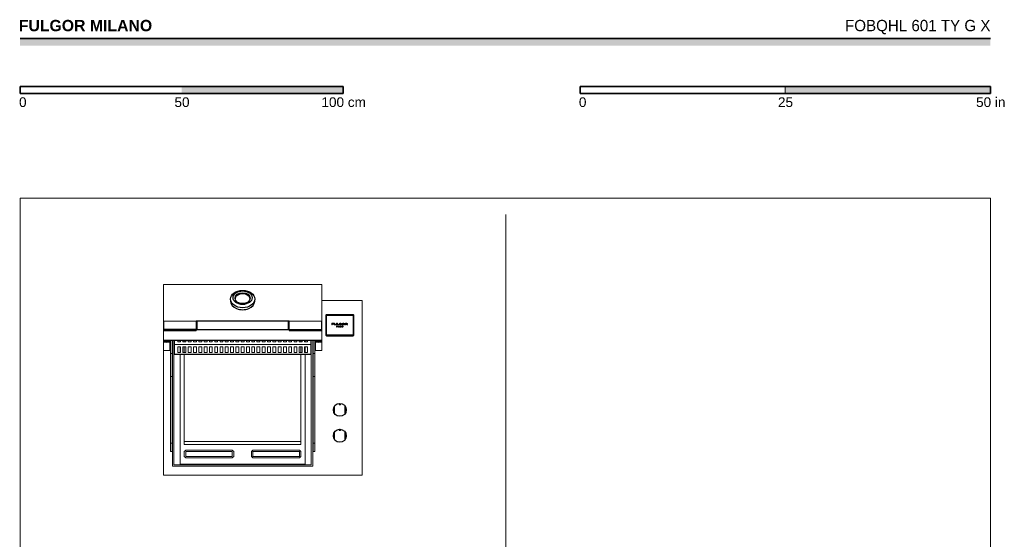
# Model space of a CAD drawing. Header units: millimetres. Extents: x 1899 to 4946, y 1015 to 4229.
# Tile 2 of 2: x 1899 to 4946, y 2622 to 4229. Entities that reach past the tile are written whole.
import ezdxf

# ---------------------------------------------------------------- set-up
doc = ezdxf.new("R2010")
doc.units = ezdxf.units.MM
for name, color, linetype, lineweight, true_color in [('Annotazioni - Testo_Num_Penna__3', 30, 'Continuous', 18, 0xff6600), ('Disegni e Immagini_Num_Penna__3', 30, 'Continuous', 18, 0xff6600), ('Disegno 2D - Generale_Num_Penna__82', 253, 'Continuous', 20, 0xaaaaaa)]:
    doc.layers.add(name, color=color, linetype=linetype, lineweight=lineweight, true_color=true_color)
doc.layers.add('Disegni e Immagini_Num_Penna__1', color=7, linetype='Continuous', lineweight=13)
doc.layers.add('Disegni e Immagini_Num_Penna__7', color=7, linetype='Continuous', lineweight=35)
doc.layers.add('Layer1', color=7, linetype='Continuous')
doc.styles.add('GENERATED_STYLE_1', font='arial.ttf')
doc.styles.add('GENERATED_STYLE_2', font='txt')

msp = doc.modelspace()

# ---------------------------------------------------------------- hatches: boundary and pattern name
at = {"layer": 'Disegni e Immagini_Num_Penna__7', "linetype": 'Continuous', "lineweight": 35}
for points in [[(4902.6, 4148.9), (4902.6, 4170.9), (1900, 4170.9), (1900, 4148.9)], [(2900, 4000.5), (2900, 4022.5), (2400, 4022.5), (2400, 4000.5)], [(4902.6, 4000.5), (4902.6, 4022.5), (4267.6, 4022.5), (4267.6, 4000.5)]]:
    msp.add_hatch(color=7, dxfattribs=at).paths.add_polyline_path(points)

# ---------------------------------------------------------------- linework, layer by layer
at = {"color": 0, "linetype": 'Continuous', "lineweight": 0}
for p, q in [((2343.5, 3409.8), (2343.5, 3375.7)), ((2343.5, 3376.5), (2343.5, 3409.8)), ((2343.5, 3409.8), (2363.5, 3409.8)), ((2813.5, 3409.8), (2363.5, 3409.8)), ((2833.5, 3409.8), (2813.5, 3409.8)), ((2833.5, 3409.8), (2833.5, 3375.7)), ((2343.5, 3376.5), (2343.5, 3340)), ((2343.5, 3368), (2343.5, 3375.7)), ((2343.5, 3292.6), (2343.5, 3368)), ((2551, 3365.2), (2551, 3359.1)), ((2626, 3365.2), (2626, 3359.1)), ((2833.5, 3368), (2833.5, 3375.7)), ((2833.5, 3292.6), (2833.5, 3368)), ((2958.8, 3360.9), (2833.5, 3360.9)), ((2958.8, 3360.9), (2958.8, 3333.4)), ((2343.5, 3331.8), (2343.5, 3340)), ((2343.5, 3331.8), (2343.5, 3256.4)), ((2958.8, 3333.4), (2958.8, 2848.4)), ((2343.5, 3292.6), (2344.5, 3292.6)), ((2343.5, 3238.4), (2343.5, 3292.6)), ((2344.5, 3296.3), (2344.5, 3296.1)), ((2344.5, 3296.3), (2344.5, 3296.3)), ((2344.5, 3296.3), (2444.5, 3296.3)), ((2344.5, 3296.1), (2344.5, 3295.9)), ((2344.5, 3295.9), (2344.5, 3295.5)), ((2344.5, 3295.5), (2344.5, 3295.1)), ((2344.5, 3283.8), (2344.5, 3295.1)), ((2344.5, 3295.1), (2344.5, 3294.6)), ((2344.5, 3294.6), (2344.5, 3294)), ((2344.5, 3294), (2344.5, 3293.3)), ((2344.5, 3293.3), (2344.5, 3292.6)), ((2344.5, 3292.6), (2344.5, 3291.7)), ((2344.5, 3291.7), (2344.5, 3290.9)), ((2344.5, 3290.9), (2344.5, 3289.9)), ((2732.5, 3296.3), (2832.5, 3296.3)), ((2832.5, 3296.3), (2832.5, 3296.1)), ((2832.5, 3296.3), (2832.5, 3296.3)), ((2832.5, 3296.1), (2832.5, 3295.9)), ((2832.5, 3295.9), (2832.5, 3295.5)), ((2832.5, 3295.5), (2832.5, 3295.1)), ((2832.5, 3295.1), (2832.5, 3294.6)), ((2832.5, 3294.6), (2832.5, 3294)), ((2832.5, 3294), (2832.5, 3293.3)), ((2832.5, 3293.3), (2832.5, 3292.6)), ((2833.5, 3292.6), (2832.5, 3292.6)), ((2832.5, 3292.6), (2832.5, 3291.7)), ((2832.5, 3291.7), (2832.5, 3290.9)), ((2832.5, 3290.9), (2832.5, 3289.9)), ((2833.5, 3238.4), (2833.5, 3292.6)), ((2344.5, 3289.9), (2344.5, 3289)), ((2344.5, 3289), (2344.5, 3288)), ((2344.5, 3288), (2344.5, 3286.9)), ((2344.5, 3286.9), (2344.5, 3285.9)), ((2344.5, 3285.9), (2344.5, 3284.8)), ((2344.5, 3283.8), (2344.5, 3285.9)), ((2344.5, 3284.8), (2344.5, 3283.7)), ((2344.5, 3283.8), (2344.5, 3284.8)), ((2344.5, 3283.8), (2344.5, 3282.6)), ((2344.5, 3283.8), (2344.5, 3283.7)), ((2344.5, 3283.7), (2344.5, 3282.6)), ((2344.5, 3282.6), (2344.5, 3281.5)), ((2344.5, 3281.5), (2344.5, 3280.4)), ((2344.5, 3280.4), (2344.5, 3279.4)), ((2344.5, 3279.4), (2344.5, 3278.4)), ((2344.5, 3278.4), (2344.5, 3277.4)), ((2344.5, 3277.4), (2344.5, 3276.5)), ((2344.5, 3276.5), (2344.5, 3275.7)), ((2344.5, 3275.7), (2344.5, 3274.9)), ((2344.5, 3274.9), (2344.5, 3274.2)), ((2344.5, 3274.2), (2344.5, 3273.5)), ((2344.5, 3273.5), (2344.5, 3272.9)), ((2344.5, 3272.9), (2344.5, 3272.4)), ((2344.5, 3272.4), (2344.5, 3272)), ((2344.5, 3272), (2344.5, 3271.7)), ((2344.5, 3271.7), (2344.5, 3271.5)), ((2344.5, 3271.5), (2344.5, 3271.3)), ((2344.5, 3271.3), (2344.5, 3267.7)), ((2732.5, 3271.3), (2732.5, 3267.7)), ((2832.5, 3289.9), (2832.5, 3289)), ((2832.5, 3289), (2832.5, 3288)), ((2832.5, 3288), (2832.5, 3286.9)), ((2832.5, 3286.9), (2832.5, 3285.9)), ((2832.5, 3285.9), (2832.5, 3284.8)), ((2832.5, 3284.8), (2832.5, 3283.7)), ((2832.5, 3283.7), (2832.5, 3282.6)), ((2832.5, 3282.6), (2832.5, 3281.5)), ((2832.5, 3281.5), (2832.5, 3280.4)), ((2832.5, 3280.4), (2832.5, 3279.4)), ((2832.5, 3279.4), (2832.5, 3278.4)), ((2832.5, 3278.4), (2832.5, 3277.4)), ((2832.5, 3277.4), (2832.5, 3276.5)), ((2832.5, 3276.5), (2832.5, 3275.7)), ((2832.5, 3275.7), (2832.5, 3274.9)), ((2832.5, 3274.9), (2832.5, 3274.2)), ((2832.5, 3274.2), (2832.5, 3273.5)), ((2832.5, 3273.5), (2832.5, 3272.9)), ((2832.5, 3272.9), (2832.5, 3272.4)), ((2832.5, 3272.4), (2832.5, 3272)), ((2832.5, 3272), (2832.5, 3271.7)), ((2832.5, 3271.7), (2832.5, 3271.5)), ((2832.5, 3271.5), (2832.5, 3271.3)), ((2832.5, 3271.3), (2832.5, 3267.7)), ((2343.5, 3205.8), (2343.5, 3256.4)), ((2343.5, 3238.4), (2363.5, 3238.4)), ((2343.5, 3238.4), (2343.5, 3205.8)), ((2813.5, 3238.4), (2363.5, 3238.4)), ((2813.5, 3237), (2363.5, 3237)), ((2363.5, 3205.8), (2363.5, 3237)), ((2365.5, 3196.8), (2365.5, 3237)), ((2365.5, 3196.8), (2365.5, 3237)), ((2370.5, 3196.8), (2370.5, 3237)), ((2370.5, 3196.8), (2370.5, 3237)), ((2371.3, 3237), (2371.3, 2848.4)), ((2376, 3237), (2376, 2852.3)), ((2377.3, 3224.2), (2377.3, 3237)), ((2387.5, 3232.5), (2387.5, 3237)), ((2396.5, 3232.5), (2387.5, 3232.5)), ((2395, 3232.5), (2395, 3237)), ((2396.5, 3237), (2396.5, 3232.5)), ((2403.8, 3237), (2403.8, 3232.5)), ((2412.8, 3232.5), (2403.8, 3232.5)), ((2408, 3237), (2408, 3232.5)), ((2412.8, 3237), (2412.8, 3232.5)), ((2420.2, 3232.5), (2420.2, 3237)), ((2429.2, 3232.5), (2420.2, 3232.5)), ((2429.2, 3237), (2429.2, 3232.5)), ((2436.6, 3237), (2436.6, 3232.5)), ((2445.6, 3232.5), (2436.6, 3232.5)), ((2445.6, 3237), (2445.6, 3232.5)), ((2453, 3232.5), (2453, 3237)), ((2462, 3232.5), (2453, 3232.5)), ((2462, 3237), (2462, 3232.5)), ((2469.4, 3232.5), (2469.4, 3237)), ((2478.4, 3232.5), (2469.4, 3232.5)), ((2478.4, 3237), (2478.4, 3232.5)), ((2485.7, 3232.5), (2485.7, 3237)), ((2485.7, 3232.5), (2494.7, 3232.5)), ((2494.7, 3237), (2494.7, 3232.5)), ((2502.1, 3232.5), (2502.1, 3237)), ((2502.1, 3232.5), (2511.1, 3232.5)), ((2511.1, 3237), (2511.1, 3232.5)), ((2518.5, 3232.5), (2518.5, 3237)), ((2527.5, 3232.5), (2518.5, 3232.5)), ((2527.5, 3237), (2527.5, 3232.5)), ((2534.9, 3232.5), (2534.9, 3237)), ((2543.9, 3232.5), (2534.9, 3232.5)), ((2543.9, 3237), (2543.9, 3232.5)), ((2551.3, 3237), (2551.3, 3232.5)), ((2560.3, 3232.5), (2551.3, 3232.5)), ((2560.3, 3237), (2560.3, 3232.5)), ((2567.6, 3232.5), (2567.6, 3237)), ((2576.6, 3232.5), (2567.6, 3232.5)), ((2576.6, 3237), (2576.6, 3232.5)), ((2584, 3232.5), (2584, 3237)), ((2593, 3232.5), (2584, 3232.5)), ((2593, 3237), (2593, 3232.5)), ((2600.4, 3232.5), (2600.4, 3237)), ((2609.4, 3232.5), (2600.4, 3232.5)), ((2609.4, 3237), (2609.4, 3232.5)), ((2616.5, 3232.5), (2616.5, 3237)), ((2616.5, 3232.5), (2625.5, 3232.5)), ((2625.5, 3237), (2625.5, 3232.5)), ((2632.9, 3232.5), (2632.9, 3237)), ((2641.9, 3232.5), (2632.9, 3232.5)), ((2641.9, 3237), (2641.9, 3232.5)), ((2649.3, 3232.5), (2649.3, 3237)), ((2658.3, 3232.5), (2649.3, 3232.5)), ((2658.3, 3237), (2658.3, 3232.5)), ((2665.6, 3232.5), (2665.6, 3237)), ((2674.7, 3232.5), (2665.6, 3232.5)), ((2674.7, 3232.5), (2674.7, 3237)), ((2682, 3232.5), (2682, 3237)), ((2691, 3232.5), (2682, 3232.5)), ((2691, 3237), (2691, 3232.5)), ((2698.4, 3232.5), (2698.4, 3237)), ((2707.4, 3232.5), (2698.4, 3232.5)), ((2707.4, 3237), (2707.4, 3232.5)), ((2714.8, 3232.5), (2714.8, 3237)), ((2714.8, 3232.5), (2723.8, 3232.5)), ((2723.8, 3237), (2723.8, 3232.5)), ((2731.2, 3232.5), (2731.2, 3237)), ((2731.2, 3232.5), (2740.2, 3232.5)), ((2740.2, 3237), (2740.2, 3232.5)), ((2747.5, 3232.5), (2747.5, 3237)), ((2756.6, 3232.5), (2747.5, 3232.5)), ((2756.6, 3237), (2756.6, 3232.5)), ((2763.9, 3232.5), (2763.9, 3237)), ((2772.9, 3232.5), (2763.9, 3232.5)), ((2769, 3237), (2769, 3232.5)), ((2772.9, 3237), (2772.9, 3232.5)), ((2780.3, 3232.5), (2780.3, 3237)), ((2789.3, 3232.5), (2780.3, 3232.5)), ((2782, 3237), (2782, 3232.5)), ((2789.3, 3232.5), (2789.3, 3237)), ((2799.8, 3224.2), (2799.8, 3237)), ((2801, 2852.3), (2801, 3237)), ((2805.8, 3237), (2805.8, 2848.4)), ((2806.5, 3196.8), (2806.5, 3237)), ((2806.5, 3196.8), (2806.5, 3237)), ((2811.5, 3196.8), (2811.5, 3237)), ((2811.5, 3196.8), (2811.5, 3237)), ((2833.5, 3238.4), (2813.5, 3238.4)), ((2813.5, 3205.8), (2813.5, 3237)), ((2813.5, 3205.8), (2813.5, 3237)), ((2833.5, 3238.4), (2833.5, 3205.8)), ((2343.5, 3205.8), (2363.5, 3205.8)), ((2343.8, 3205.8), (2343.8, 2848.4)), ((2377.3, 3194.7), (2377.3, 3224.2)), ((2799.8, 3224.2), (2377.3, 3224.2)), ((2396.5, 3217.8), (2387.5, 3217.8)), ((2387.5, 3217.8), (2387.5, 3200.1)), ((2396.5, 3217), (2387.5, 3217)), ((2396.5, 3200.1), (2387.5, 3200.1)), ((2395, 3200.1), (2395, 3217)), ((2396.5, 3217.8), (2396.5, 3200.1)), ((2412.8, 3217.8), (2403.8, 3217.8)), ((2403.8, 3200.1), (2403.8, 3217.8)), ((2412.8, 3217), (2403.8, 3217)), ((2412.8, 3200.1), (2403.8, 3200.1)), ((2408, 3217), (2408, 3200.1)), ((2412.8, 3200.1), (2412.8, 3217.8)), ((2429.2, 3217.8), (2420.2, 3217.8)), ((2420.2, 3217.8), (2420.2, 3200.1)), ((2429.2, 3217), (2420.2, 3217)), ((2429.2, 3200.1), (2420.2, 3200.1)), ((2429.2, 3200.1), (2429.2, 3217.8)), ((2445.6, 3217.8), (2436.6, 3217.8)), ((2436.6, 3200.1), (2436.6, 3217.8)), ((2436.6, 3217), (2445.6, 3217)), ((2436.6, 3200.1), (2445.6, 3200.1)), ((2445.6, 3217.8), (2445.6, 3200.1)), ((2462, 3217.8), (2453, 3217.8)), ((2453, 3200.1), (2453, 3217.8)), ((2462, 3217), (2453, 3217)), ((2462, 3200.1), (2453, 3200.1)), ((2462, 3217.8), (2462, 3200.1)), ((2478.4, 3217.8), (2469.4, 3217.8)), ((2469.4, 3200.1), (2469.4, 3217.8)), ((2478.4, 3217), (2469.4, 3217)), ((2478.4, 3200.1), (2469.4, 3200.1)), ((2478.4, 3217.8), (2478.4, 3200.1)), ((2494.7, 3217.8), (2485.7, 3217.8)), ((2485.7, 3217.8), (2485.7, 3200.1)), ((2494.7, 3217), (2485.7, 3217)), ((2494.7, 3200.1), (2485.7, 3200.1)), ((2494.7, 3217.8), (2494.7, 3200.1)), ((2511.1, 3217.8), (2502.1, 3217.8)), ((2502.1, 3200.1), (2502.1, 3217.8)), ((2511.1, 3217), (2502.1, 3217)), ((2511.1, 3200.1), (2502.1, 3200.1)), ((2511.1, 3217.8), (2511.1, 3200.1)), ((2527.5, 3217.8), (2518.5, 3217.8)), ((2518.5, 3200.1), (2518.5, 3217.8)), ((2527.5, 3217), (2518.5, 3217)), ((2527.5, 3200.1), (2518.5, 3200.1)), ((2527.5, 3200.1), (2527.5, 3217.8)), ((2534.9, 3217.8), (2543.9, 3217.8)), ((2534.9, 3200.1), (2534.9, 3217.8)), ((2543.9, 3217), (2534.9, 3217)), ((2534.9, 3200.1), (2543.9, 3200.1)), ((2543.9, 3217.8), (2543.9, 3200.1)), ((2560.3, 3217.8), (2551.3, 3217.8)), ((2551.3, 3200.1), (2551.3, 3217.8)), ((2551.3, 3217), (2560.3, 3217)), ((2560.3, 3200.1), (2551.3, 3200.1)), ((2560.3, 3217.8), (2560.3, 3200.1)), ((2576.6, 3217.8), (2567.6, 3217.8)), ((2567.6, 3200.1), (2567.6, 3217.8)), ((2576.6, 3217), (2567.6, 3217)), ((2576.6, 3200.1), (2567.6, 3200.1)), ((2576.6, 3217.8), (2576.6, 3200.1)), ((2593, 3217.8), (2584, 3217.8)), ((2584, 3217.8), (2584, 3200.1)), ((2593, 3217), (2584, 3217)), ((2593, 3200.1), (2584, 3200.1)), ((2593, 3217.8), (2593, 3200.1)), ((2609.4, 3217.8), (2600.4, 3217.8)), ((2600.4, 3200.1), (2600.4, 3217.8)), ((2609.4, 3217), (2600.4, 3217)), ((2609.4, 3200.1), (2600.4, 3200.1)), ((2609.4, 3217.8), (2609.4, 3200.1)), ((2625.5, 3217.8), (2616.5, 3217.8)), ((2616.5, 3200.1), (2616.5, 3217.8)), ((2616.5, 3217), (2625.5, 3217)), ((2625.5, 3200.1), (2616.5, 3200.1)), ((2625.5, 3217.8), (2625.5, 3200.1)), ((2641.9, 3217.8), (2632.9, 3217.8)), ((2632.9, 3200.1), (2632.9, 3217.8)), ((2641.9, 3217), (2632.9, 3217)), ((2641.9, 3200.1), (2632.9, 3200.1)), ((2641.9, 3217.8), (2641.9, 3200.1)), ((2658.3, 3217.8), (2649.3, 3217.8)), ((2649.3, 3200.1), (2649.3, 3217.8)), ((2658.3, 3217), (2649.3, 3217)), ((2658.3, 3200.1), (2649.3, 3200.1)), ((2658.3, 3217.8), (2658.3, 3200.1)), ((2674.7, 3217.8), (2665.6, 3217.8)), ((2665.6, 3200.1), (2665.6, 3217.8)), ((2674.7, 3217), (2665.6, 3217)), ((2674.7, 3200.1), (2665.6, 3200.1)), ((2674.7, 3217.8), (2674.7, 3200.1)), ((2691, 3217.8), (2682, 3217.8)), ((2682, 3200.1), (2682, 3217.8)), ((2691, 3217), (2682, 3217)), ((2691, 3200.1), (2682, 3200.1)), ((2691, 3217.8), (2691, 3200.1)), ((2698.4, 3217.8), (2707.4, 3217.8)), ((2698.4, 3200.1), (2698.4, 3217.8)), ((2707.4, 3217), (2698.4, 3217)), ((2698.4, 3200.1), (2707.4, 3200.1)), ((2707.4, 3217.8), (2707.4, 3200.1)), ((2723.8, 3217.8), (2714.8, 3217.8)), ((2714.8, 3200.1), (2714.8, 3217.8)), ((2723.8, 3217), (2714.8, 3217)), ((2723.8, 3200.1), (2714.8, 3200.1)), ((2723.8, 3200.1), (2723.8, 3217.8)), ((2731.2, 3217.8), (2740.2, 3217.8)), ((2731.2, 3217.8), (2731.2, 3200.1)), ((2740.2, 3217), (2731.2, 3217)), ((2740.2, 3200.1), (2731.2, 3200.1)), ((2740.2, 3200.1), (2740.2, 3217.8)), ((2747.5, 3217.8), (2756.6, 3217.8)), ((2747.5, 3217.8), (2747.5, 3200.1)), ((2756.6, 3217), (2747.5, 3217)), ((2756.6, 3200.1), (2747.5, 3200.1)), ((2756.6, 3200.1), (2756.6, 3217.8)), ((2763.9, 3217.8), (2772.9, 3217.8)), ((2763.9, 3217.8), (2763.9, 3200.1)), ((2772.9, 3217), (2763.9, 3217)), ((2772.9, 3200.1), (2763.9, 3200.1)), ((2769, 3217), (2769, 3200.1)), ((2772.9, 3200.1), (2772.9, 3217.8)), ((2789.3, 3217.8), (2780.3, 3217.8)), ((2780.3, 3200.1), (2780.3, 3217.8)), ((2789.3, 3217), (2780.3, 3217)), ((2789.3, 3200.1), (2780.3, 3200.1)), ((2782, 3217), (2782, 3200.1)), ((2789.3, 3200.1), (2789.3, 3217.8)), ((2799.8, 3194.7), (2799.8, 3224.2)), ((2833.5, 3205.8), (2813.5, 3205.8)), ((2370.5, 3196.8), (2365.5, 3196.8)), ((2365.5, 3196.8), (2365.5, 3125.4)), ((2370.5, 3196.8), (2365.5, 3196.8)), ((2365.5, 3196.8), (2365.5, 3125.4)), ((2370.5, 3196.8), (2370.5, 3125.4)), ((2370.5, 3196.8), (2370.5, 3125.4)), ((2377.3, 3193.9), (2377.3, 3194.7)), ((2377.3, 3194.7), (2799.8, 3194.7)), ((2377.3, 3193.9), (2799.8, 3193.9)), ((2395, 2854.3), (2395, 3193.9)), ((2408, 3193.9), (2408, 2924.3)), ((2769, 3193.9), (2769, 2924.3)), ((2782, 3193.9), (2782, 2854.3)), ((2799.8, 3193.9), (2799.8, 3194.7)), ((2811.5, 3196.8), (2806.5, 3196.8)), ((2806.5, 3196.8), (2806.5, 3125.4)), ((2811.5, 3196.8), (2806.5, 3196.8)), ((2806.5, 3196.8), (2806.5, 3125.4)), ((2811.5, 3196.8), (2811.5, 3125.4)), ((2811.5, 3196.8), (2811.5, 3125.4)), ((2365.5, 3125.4), (2365.5, 2919.5)), ((2370.5, 3125.4), (2365.5, 3125.4)), ((2370.5, 3125.4), (2370.5, 2919.5)), ((2806.5, 3125.4), (2806.5, 2919.5)), ((2811.5, 3125.4), (2806.5, 3125.4)), ((2811.5, 3125.4), (2811.5, 2919.5)), ((2365.5, 2919.5), (2365.5, 2893.4)), ((2370.5, 2919.5), (2365.5, 2919.5)), ((2370.5, 2919.5), (2370.5, 2893.4)), ((2408, 2915.3), (2408, 2924.3)), ((2408, 2924.3), (2769, 2924.3)), ((2769, 2915.3), (2408, 2915.3)), ((2408, 2893.4), (2412.5, 2897.7)), ((2412.5, 2897.7), (2556.6, 2897.7)), ((2560.9, 2893.4), (2556.6, 2897.7)), ((2616.1, 2893.4), (2620.5, 2897.7)), ((2764.6, 2897.7), (2620.5, 2897.7)), ((2769, 2893.4), (2764.6, 2897.7)), ((2769, 2915.3), (2769, 2924.3)), ((2806.5, 2919.5), (2806.5, 2893.4)), ((2811.5, 2919.5), (2806.5, 2919.5)), ((2811.5, 2919.5), (2811.5, 2893.4)), ((2370.5, 2893.4), (2365.5, 2893.4)), ((2408, 2878.2), (2408, 2893.4)), ((2408, 2878.2), (2412.5, 2873.9)), ((2556.6, 2893.4), (2412.5, 2893.4)), ((2412.5, 2893.4), (2412.5, 2878.2)), ((2556.6, 2878.2), (2412.5, 2878.2)), ((2412.5, 2873.9), (2556.6, 2873.9)), ((2556.6, 2893.4), (2556.6, 2878.2)), ((2560.9, 2878.2), (2556.6, 2873.9)), ((2560.9, 2893.4), (2560.9, 2878.2)), ((2616.1, 2893.4), (2616.1, 2878.2)), ((2616.1, 2878.2), (2620.5, 2873.9)), ((2620.5, 2878.2), (2620.5, 2893.4)), ((2764.6, 2893.4), (2620.5, 2893.4)), ((2764.6, 2878.2), (2620.5, 2878.2)), ((2620.5, 2873.9), (2764.6, 2873.9)), ((2764.6, 2878.2), (2764.6, 2893.4)), ((2769, 2878.2), (2764.6, 2873.9)), ((2769, 2878.2), (2769, 2893.4)), ((2811.5, 2893.4), (2806.5, 2893.4)), ((2343.8, 2820.9), (2343.8, 2848.4)), ((2371.3, 2848.4), (2805.8, 2848.4)), ((2376, 2852.3), (2801, 2852.3)), ((2782, 2854.3), (2395, 2854.3)), ((2958.8, 2820.9), (2958.8, 2848.4)), ((2343.8, 2820.9), (2371.3, 2820.9)), ((2371.3, 2820.9), (2805.8, 2820.9)), ((2958.8, 2820.9), (2805.8, 2820.9))]:
    msp.add_line(p, q, dxfattribs=at)
for p, q in [((2444.5, 3296.3), (2444.5, 3267.7)), ((2447.1, 3296.3), (2447.1, 3271.4)), ((2729.9, 3296.3), (2729.9, 3271.4)), ((2444.5, 3271.4), (2344.5, 3271.5)), ((2344.5, 3267.7), (2444.5, 3267.7)), ((2732.5, 3271.4), (2832.5, 3271.3)), ((2732.5, 3267.7), (2832.5, 3267.7)), ((2344, 3233.8), (2344, 3231.9)), ((2363, 3233.8), (2363, 3231.9)), ((2814, 3233.8), (2814, 3231.9)), ((2833, 3233.8), (2833, 3231.9))]:
    msp.add_line(p, q)
msp.add_lwpolyline([(2732.5, 3296.3), (2444.5, 3296.3), (2444.5, 3271.4), (2732.5, 3271.4)], close=True)
for centre in [(2353.5, 3172.3), (2823.5, 3172.3)]:
    msp.add_arc(centre, 62.2, 81.2199, 98.7801)
for centre, major_axis, ratio in [((2588.5, 3365.2), (-37.5, 0), 0.714434), ((2588.5, 3369.4), (-29.4, 0), 0.714437), ((2588.5, 3367.9), (-23.6, 0), 0.714438), ((2353.5, 3231.9), (-9.5, 0), 0.07677), ((2823.5, 3231.9), (-9.5, 0), 0.07677)]:
    msp.add_ellipse(centre, major_axis=major_axis, ratio=ratio)
for centre, major_axis, ratio, start_param, end_param in [((2588.5, 3359.1), (-37.5, 0), 0.714437, 0, 3.141593), ((2588.5, 3365.5), (-23.4, 0), 0.672739, 3.141593, 6.283185)]:
    msp.add_ellipse(centre, major_axis=major_axis, ratio=ratio, start_param=start_param, end_param=end_param)
at = {"layer": 'Disegni e Immagini_Num_Penna__1', "color": 7, "linetype": 'Continuous', "lineweight": 13}
for p, q in [((1900, 3677.2), (4902.6, 3677.2)), ((1900, 3677.2), (1900, 1300)), ((4902.6, 3677.2), (4902.6, 1300))]:
    msp.add_line(p, q, dxfattribs=at)
at = {"layer": 'Disegni e Immagini_Num_Penna__3', "color": 30, "linetype": 'Continuous', "lineweight": 18, "true_color": 0xff6600}
msp.add_line((3402.6, 3627.2), (3402.6, 1350), dxfattribs=at)
at = {"layer": 'Disegni e Immagini_Num_Penna__7', "color": 7, "linetype": 'Continuous', "lineweight": 35}
for p, q in [((1900, 4170.9), (4902.6, 4170.9)), ((1900, 4022.5), (1900, 4000.5)), ((1900, 4022.5), (2900, 4022.5)), ((2900, 4022.5), (2900, 4000.5)), ((3632.6, 4022.5), (3886.6, 4022.5)), ((3632.6, 4022.5), (3632.6, 4000.5)), ((4902.6, 4022.5), (4902.6, 4000.5)), ((1900, 4000.5), (2000, 4000.5)), ((3632.6, 4000.5), (4902.6, 4000.5))]:
    msp.add_line(p, q, dxfattribs=at)
at = {"layer": 'Disegni e Immagini_Num_Penna__7', "color": 7, "linetype": 'Continuous', "lineweight": 35, "flags": 128}
for points in [[(3886.6, 4022.5), (4902.6, 4022.5)], [(2000, 4000.5), (2900, 4000.5)]]:
    msp.add_lwpolyline(points, dxfattribs=at)
at = {"layer": 'Disegno 2D - Generale_Num_Penna__82', "color": 253, "linetype": 'Continuous', "lineweight": 20, "true_color": 0xaaaaaa}
msp.add_line((4267.6, 4022.5), (4267.6, 4000.5), dxfattribs=at)
at = {"layer": 'Layer1'}
for p, q in [((2846.3, 3314.9), (2846.3, 3253.9)), ((2930.3, 3316.9), (2848.3, 3316.9)), ((2932.3, 3253.9), (2932.3, 3314.9)), ((2848.3, 3251.9), (2930.3, 3251.9)), ((2872.8, 3011), (2872.8, 3033.9)), ((2886.8, 3039.3), (2886.4, 3042.3)), ((2886.8, 3039.3), (2891.7, 3039.3)), ((2891.7, 3039.3), (2892.1, 3042.3)), ((2905.7, 3011), (2905.7, 3033.9)), ((2886.8, 2959.3), (2886.4, 2962.3)), ((2886.8, 2959.3), (2891.7, 2959.3)), ((2891.7, 2959.3), (2892.1, 2962.3)), ((2872.8, 2931), (2872.8, 2953.9)), ((2905.7, 2931), (2905.7, 2953.9))]:
    msp.add_line(p, q, dxfattribs=at)
at = {"layer": 'Layer1', "color": 0, "linetype": 'Continuous', "lineweight": 0, "extrusion": (0, 1, 0)}
for p, q in [((2869.4, 3290.2), (2864.1, 3290.2)), ((2864.1, 3285.2), (2864.1, 3290.2)), ((2864.1, 3285.2), (2865.6, 3285.2)), ((2865.6, 3288.2), (2865.6, 3289.1)), ((2865.6, 3289.1), (2869.4, 3289.1)), ((2865.6, 3288.2), (2869.4, 3288.2)), ((2865.6, 3285.2), (2865.6, 3287.3)), ((2865.6, 3287.3), (2869.4, 3287.3)), ((2869.4, 3289.1), (2869.4, 3290.2)), ((2869.4, 3287.3), (2869.4, 3288.2)), ((2871, 3290.2), (2872.5, 3290.2)), ((2871, 3287.4), (2871, 3290.2)), ((2871, 3287.4), (2871, 3287.2)), ((2871, 3287.2), (2871, 3286.9)), ((2871, 3286.9), (2871.1, 3286.7)), ((2871.1, 3286.7), (2871.2, 3286.6)), ((2871.2, 3286.6), (2871.3, 3286.4)), ((2871.3, 3286.4), (2871.4, 3286.2)), ((2871.4, 3286.2), (2871.5, 3286.1)), ((2871.5, 3286.1), (2871.7, 3286)), ((2871.7, 3286), (2871.8, 3285.9)), ((2871.8, 3285.9), (2872.1, 3285.7)), ((2872.1, 3285.7), (2872.4, 3285.6)), ((2872.8, 3285.5), (2872.4, 3285.6)), ((2872.5, 3287.4), (2872.5, 3290.2)), ((2872.5, 3287.3), (2872.5, 3287.4)), ((2872.5, 3287.3), (2872.6, 3287.2)), ((2872.6, 3287.1), (2872.6, 3287.2)), ((2872.6, 3287), (2872.6, 3287.1)), ((2872.7, 3286.9), (2872.6, 3287)), ((2872.7, 3286.8), (2872.7, 3286.9)), ((2872.8, 3286.8), (2872.7, 3286.8)), ((2872.8, 3286.8), (2872.8, 3286.7)), ((2872.9, 3286.6), (2872.8, 3286.7)), ((2872.8, 3285.5), (2873.3, 3285.4)), ((2873.1, 3286.5), (2872.9, 3286.6)), ((2873.2, 3286.5), (2873.1, 3286.5)), ((2873.4, 3286.4), (2873.2, 3286.5)), ((2873.3, 3285.4), (2874.1, 3285.3)), ((2873.4, 3286.4), (2873.7, 3286.3)), ((2874.2, 3286.3), (2873.7, 3286.3)), ((2874.1, 3285.3), (2875, 3285.3)), ((2874.2, 3286.3), (2875, 3286.2)), ((2875.6, 3286.2), (2875, 3286.2)), ((2875, 3285.3), (2876, 3285.3)), ((2876.1, 3286.3), (2875.6, 3286.2)), ((2876, 3285.3), (2876.8, 3285.4)), ((2876.5, 3286.4), (2876.1, 3286.3)), ((2876.7, 3286.5), (2876.5, 3286.4)), ((2876.9, 3286.6), (2876.7, 3286.5)), ((2876.8, 3285.4), (2877.3, 3285.5)), ((2877.1, 3286.6), (2876.9, 3286.6)), ((2877.2, 3286.7), (2877.1, 3286.6)), ((2877.3, 3286.8), (2877.2, 3286.7)), ((2877.4, 3286.9), (2877.3, 3286.8)), ((2877.7, 3285.6), (2877.3, 3285.5)), ((2877.5, 3287), (2877.4, 3287)), ((2877.4, 3287), (2877.4, 3286.9)), ((2879.1, 3290.2), (2877.5, 3290.2)), ((2877.5, 3290.2), (2877.5, 3287.4)), ((2877.5, 3287.3), (2877.5, 3287.4)), ((2877.5, 3287.3), (2877.5, 3287.2)), ((2877.5, 3287.2), (2877.5, 3287.2)), ((2877.5, 3287.2), (2877.5, 3287.1)), ((2877.5, 3287.1), (2877.5, 3287)), ((2877.7, 3285.6), (2878, 3285.8)), ((2878, 3285.8), (2878.3, 3285.9)), ((2878.3, 3285.9), (2878.5, 3286.1)), ((2878.5, 3286.1), (2878.6, 3286.2)), ((2878.8, 3286.3), (2878.6, 3286.2)), ((2878.6, 3278.4), (2879.1, 3281.9)), ((2878.6, 3278.4), (2879.1, 3278.4)), ((2878.8, 3286.3), (2878.9, 3286.5)), ((2878.9, 3286.6), (2879, 3286.8)), ((2878.9, 3286.5), (2878.9, 3286.6)), ((2879, 3286.8), (2879.1, 3287)), ((2879.1, 3287.3), (2879.1, 3290.2)), ((2879.1, 3287.1), (2879.1, 3287.3)), ((2879.1, 3287.1), (2879.1, 3287)), ((2879.1, 3281.9), (2879.2, 3281.9)), ((2879.4, 3280.8), (2879.1, 3278.4)), ((2879.2, 3281.9), (2880.8, 3279.2)), ((2880.8, 3278.4), (2879.4, 3280.8)), ((2882.2, 3290.2), (2880.7, 3290.2)), ((2880.7, 3290.2), (2880.7, 3285.2)), ((2880.7, 3285.2), (2886, 3285.2)), ((2882.4, 3281.9), (2880.8, 3279.2)), ((2880.8, 3278.4), (2881, 3278.4)), ((2882.3, 3280.8), (2881, 3278.4)), ((2882.2, 3286.3), (2882.2, 3290.2)), ((2882.2, 3286.3), (2886, 3286.3)), ((2882.6, 3278.4), (2882.3, 3280.8)), ((2882.4, 3281.9), (2882.5, 3281.9)), ((2882.5, 3281.9), (2883.1, 3278.4)), ((2883.1, 3278.4), (2882.6, 3278.4)), ((2883.7, 3281.9), (2884.2, 3281.9)), ((2883.7, 3281.9), (2883.7, 3278.4)), ((2884.2, 3278.4), (2883.7, 3278.4)), ((2884.2, 3281.9), (2884.2, 3278.4)), ((2885.4, 3281.9), (2885, 3281.9)), ((2885, 3278.4), (2885, 3281.9)), ((2887, 3278.4), (2885, 3278.4)), ((2885.4, 3281.9), (2885.4, 3278.8)), ((2885.4, 3278.8), (2887, 3278.8)), ((2886, 3285.2), (2886, 3286.3)), ((2886.9, 3288.1), (2886.8, 3288)), ((2886.8, 3288), (2886.8, 3287.9)), ((2886.8, 3287.9), (2886.8, 3287.7)), ((2886.8, 3287.5), (2886.8, 3287.7)), ((2886.8, 3287.5), (2886.9, 3287.4)), ((2886.9, 3288.3), (2887, 3288.4)), ((2886.9, 3288.3), (2886.9, 3288.1)), ((2886.9, 3287.4), (2886.9, 3287.2)), ((2886.9, 3287.2), (2887, 3287.1)), ((2887.1, 3288.6), (2887, 3288.4)), ((2887, 3287.1), (2887, 3286.9)), ((2887, 3286.9), (2887.2, 3286.7)), ((2887, 3278.8), (2887, 3278.4)), ((2887.2, 3288.8), (2887.1, 3288.6)), ((2887.1, 3278.4), (2889, 3281.9)), ((2887.1, 3278.4), (2887.7, 3278.4)), ((2887.3, 3288.9), (2887.2, 3288.8)), ((2887.2, 3286.7), (2887.3, 3286.5)), ((2887.5, 3289.1), (2887.3, 3288.9)), ((2887.5, 3286.4), (2887.3, 3286.5)), ((2887.7, 3289.3), (2887.5, 3289.1)), ((2887.5, 3286.4), (2887.7, 3286.2)), ((2888, 3289.5), (2887.7, 3289.3)), ((2887.7, 3286.2), (2888.1, 3285.9)), ((2887.7, 3278.4), (2888.3, 3279.6)), ((2888, 3289.5), (2888.2, 3289.6)), ((2888.4, 3285.8), (2888.1, 3285.9)), ((2888.5, 3289.7), (2888.2, 3289.6)), ((2889.9, 3279.6), (2888.3, 3279.6)), ((2888.4, 3285.8), (2888.8, 3285.6)), ((2889, 3289.9), (2888.5, 3289.7)), ((2888.5, 3279.9), (2889, 3281)), ((2888.5, 3279.9), (2889.7, 3279.9)), ((2888.8, 3288), (2888.9, 3288.1)), ((2888.8, 3287.9), (2888.8, 3288)), ((2888.8, 3287.8), (2888.8, 3287.9)), ((2888.8, 3287.7), (2888.8, 3287.8)), ((2888.8, 3287.6), (2888.8, 3287.7)), ((2888.8, 3287.5), (2888.8, 3287.6)), ((2888.8, 3287.5), (2888.9, 3287.4)), ((2888.8, 3285.6), (2889.3, 3285.4)), ((2888.9, 3288.3), (2889, 3288.4)), ((2888.9, 3288.3), (2888.9, 3288.2)), ((2888.9, 3288.1), (2888.9, 3288.2)), ((2888.9, 3287.2), (2888.9, 3287.4)), ((2889, 3287.1), (2888.9, 3287.2)), ((2889.5, 3290.1), (2889, 3289.9)), ((2889, 3288.4), (2889.1, 3288.5)), ((2889.1, 3287), (2889, 3287.1)), ((2889.2, 3281.9), (2889, 3281.9)), ((2889.1, 3281), (2889, 3281)), ((2889.1, 3288.5), (2889.2, 3288.6)), ((2889.2, 3286.8), (2889.1, 3287)), ((2889.7, 3279.9), (2889.1, 3281)), ((2889.3, 3288.7), (2889.2, 3288.6)), ((2889.2, 3286.8), (2889.4, 3286.7)), ((2891, 3278.4), (2889.2, 3281.9)), ((2889.3, 3288.7), (2889.5, 3288.8)), ((2889.3, 3285.4), (2889.9, 3285.3)), ((2889.6, 3286.6), (2889.4, 3286.7)), ((2890.1, 3290.2), (2889.5, 3290.1)), ((2889.5, 3288.8), (2889.7, 3288.9)), ((2889.8, 3286.5), (2889.6, 3286.6)), ((2890, 3289), (2889.7, 3288.9)), ((2890, 3286.4), (2889.8, 3286.5)), ((2890.5, 3285.2), (2889.9, 3285.3)), ((2889.9, 3279.6), (2890.5, 3278.4)), ((2890, 3289), (2890.3, 3289.1)), ((2890, 3286.4), (2890.3, 3286.3)), ((2890.7, 3290.2), (2890.1, 3290.2)), ((2890.3, 3289.1), (2890.6, 3289.2)), ((2890.3, 3286.3), (2890.5, 3286.3)), ((2890.6, 3286.3), (2890.5, 3286.3)), ((2890.5, 3285.2), (2891, 3285.2)), ((2890.5, 3278.4), (2891, 3278.4)), ((2890.8, 3289.2), (2890.6, 3289.2)), ((2890.6, 3286.3), (2890.8, 3286.3)), ((2891.4, 3290.2), (2890.7, 3290.2)), ((2890.8, 3289.2), (2891, 3289.2)), ((2891, 3286.3), (2890.8, 3286.3)), ((2892, 3289.1), (2891, 3289.2)), ((2891.3, 3286.2), (2891, 3286.3)), ((2891, 3285.2), (2891.4, 3285.2)), ((2891.3, 3286.2), (2891.5, 3286.2)), ((2891.4, 3290.2), (2892.7, 3290.1)), ((2891.4, 3285.2), (2892.1, 3285.3)), ((2892, 3286.3), (2891.5, 3286.2)), ((2891.5, 3281.9), (2891.7, 3281.9)), ((2891.5, 3281.9), (2891.5, 3278.4)), ((2891.5, 3278.4), (2892, 3278.4)), ((2894.2, 3279.3), (2891.7, 3281.9)), ((2892, 3289.1), (2893, 3289)), ((2892.5, 3286.3), (2892, 3286.3)), ((2892, 3278.4), (2892, 3280.9)), ((2892, 3280.9), (2894.5, 3278.4)), ((2892.1, 3285.3), (2892.8, 3285.4)), ((2892.7, 3286.4), (2892.5, 3286.3)), ((2893.6, 3290), (2892.7, 3290.1)), ((2892.7, 3287.8), (2894.5, 3287.8)), ((2892.7, 3287.8), (2892.7, 3286.4)), ((2892.8, 3285.4), (2894.5, 3285.7)), ((2894.5, 3288.7), (2893, 3289)), ((2894.5, 3289.8), (2893.6, 3290)), ((2894.7, 3281.9), (2894.2, 3281.9)), ((2894.2, 3279.3), (2894.2, 3281.9)), ((2894.5, 3289.8), (2894.5, 3288.7)), ((2894.5, 3285.7), (2894.5, 3287.8)), ((2894.5, 3278.4), (2894.7, 3278.4)), ((2894.7, 3278.4), (2894.7, 3281.9)), ((2895.7, 3281.1), (2895.4, 3280.7)), ((2895.4, 3280.7), (2895.4, 3280.2)), ((2895.4, 3280.2), (2895.4, 3279.7)), ((2895.4, 3279.7), (2895.6, 3279.2)), ((2895.6, 3279.2), (2896, 3278.8)), ((2896, 3281.5), (2895.7, 3281.1)), ((2896.1, 3280.9), (2895.9, 3280.6)), ((2895.9, 3280.2), (2895.9, 3280.6)), ((2895.9, 3280.2), (2895.9, 3279.8)), ((2895.9, 3279.8), (2896.1, 3279.4)), ((2896.5, 3281.8), (2896, 3281.5)), ((2896, 3278.8), (2896.5, 3278.6)), ((2896.2, 3288.5), (2896.1, 3288.3)), ((2896.1, 3288.3), (2896.1, 3288.1)), ((2896.1, 3287.9), (2896.1, 3288.1)), ((2896.1, 3287.7), (2896.1, 3287.9)), ((2896.1, 3287.7), (2896.1, 3287.5)), ((2896.1, 3287.5), (2896.1, 3287.3)), ((2896.1, 3287.3), (2896.2, 3287.1)), ((2896.4, 3281.2), (2896.1, 3280.9)), ((2896.1, 3279.4), (2896.3, 3279.2)), ((2896.3, 3288.6), (2896.2, 3288.5)), ((2896.3, 3286.9), (2896.2, 3287.1)), ((2896.4, 3288.8), (2896.3, 3288.6)), ((2896.3, 3286.9), (2896.4, 3286.7)), ((2896.3, 3279.2), (2896.7, 3279)), ((2896.6, 3289), (2896.4, 3288.8)), ((2896.4, 3286.7), (2896.5, 3286.6)), ((2896.7, 3281.4), (2896.4, 3281.2)), ((2896.5, 3286.6), (2896.6, 3286.4)), ((2897, 3281.9), (2896.5, 3281.8)), ((2896.5, 3278.6), (2896.9, 3278.5)), ((2896.7, 3289.1), (2896.6, 3289)), ((2896.6, 3286.4), (2896.9, 3286.2)), ((2897, 3289.3), (2896.7, 3289.1)), ((2897.1, 3281.5), (2896.7, 3281.4)), ((2896.7, 3279), (2897.1, 3278.9)), ((2896.9, 3286.2), (2897.1, 3286)), ((2896.9, 3278.5), (2897.5, 3278.4)), ((2897, 3289.3), (2897.2, 3289.5)), ((2897.5, 3281.9), (2897, 3281.9)), ((2897.1, 3286), (2897.4, 3285.9)), ((2897.5, 3281.5), (2897.1, 3281.5)), ((2897.1, 3278.9), (2897.5, 3278.8)), ((2897.7, 3289.7), (2897.2, 3289.5)), ((2897.4, 3285.9), (2897.9, 3285.7)), ((2897.5, 3281.9), (2898, 3281.9)), ((2897.9, 3281.5), (2897.5, 3281.5)), ((2897.5, 3278.8), (2897.8, 3278.8)), ((2897.5, 3278.4), (2898, 3278.4)), ((2898.2, 3289.9), (2897.7, 3289.7)), ((2897.8, 3278.8), (2898.2, 3278.9)), ((2897.9, 3285.7), (2898.2, 3285.6)), ((2898.2, 3281.4), (2897.9, 3281.5)), ((2898.5, 3281.8), (2898, 3281.9)), ((2898, 3278.4), (2898.5, 3278.6)), ((2898.2, 3288.2), (2898.1, 3288.1)), ((2898.1, 3288.1), (2898.1, 3288)), ((2898.1, 3288), (2898.1, 3287.9)), ((2898.1, 3287.9), (2898.1, 3287.8)), ((2898.1, 3287.7), (2898.1, 3287.8)), ((2898.1, 3287.7), (2898.1, 3287.6)), ((2898.1, 3287.6), (2898.1, 3287.5)), ((2898.1, 3287.5), (2898.1, 3287.4)), ((2898.1, 3287.4), (2898.1, 3287.3)), ((2898.1, 3287.3), (2898.2, 3287.2)), ((2898.9, 3290.1), (2898.2, 3289.9)), ((2898.3, 3288.4), (2898.2, 3288.3)), ((2898.2, 3288.3), (2898.2, 3288.2)), ((2898.2, 3287.2), (2898.2, 3287.1)), ((2898.3, 3287), (2898.2, 3287.1)), ((2898.4, 3285.5), (2898.2, 3285.6)), ((2898.6, 3281.2), (2898.2, 3281.4)), ((2898.2, 3278.9), (2898.6, 3279.1)), ((2898.5, 3288.6), (2898.3, 3288.5)), ((2898.3, 3288.5), (2898.3, 3288.4)), ((2898.3, 3287), (2898.4, 3286.9)), ((2898.4, 3286.9), (2898.5, 3286.8)), ((2898.4, 3285.5), (2898.8, 3285.4)), ((2898.6, 3288.7), (2898.5, 3288.6)), ((2898.5, 3286.8), (2898.6, 3286.7)), ((2898.9, 3281.5), (2898.5, 3281.8)), ((2898.5, 3278.6), (2898.9, 3278.8)), ((2898.7, 3288.8), (2898.6, 3288.7)), ((2898.6, 3286.7), (2898.8, 3286.6)), ((2898.8, 3280.9), (2898.6, 3281.2)), ((2898.6, 3279.1), (2898.8, 3279.4)), ((2899, 3288.9), (2898.7, 3288.8)), ((2898.8, 3286.6), (2899, 3286.5)), ((2899.2, 3285.3), (2898.8, 3285.4)), ((2899, 3280.5), (2898.8, 3280.9)), ((2898.8, 3279.4), (2899, 3279.8)), ((2899.7, 3290.2), (2898.9, 3290.1)), ((2899.3, 3281.1), (2898.9, 3281.5)), ((2898.9, 3278.8), (2899.2, 3279.2)), ((2899.2, 3289), (2899, 3288.9)), ((2899.3, 3286.4), (2899, 3286.5)), ((2899.1, 3280.2), (2899, 3280.5)), ((2899, 3279.8), (2899.1, 3280.2)), ((2899.5, 3289.1), (2899.2, 3289)), ((2899.9, 3285.3), (2899.2, 3285.3)), ((2899.2, 3279.2), (2899.5, 3279.7)), ((2899.3, 3286.4), (2899.6, 3286.3)), ((2899.5, 3280.7), (2899.3, 3281.1)), ((2900, 3289.2), (2899.5, 3289.1)), ((2899.5, 3280.2), (2899.5, 3280.7)), ((2899.5, 3279.7), (2899.5, 3280.2)), ((2899.6, 3286.3), (2900, 3286.3)), ((2899.7, 3290.2), (2900.5, 3290.2)), ((2899.9, 3285.3), (2900.5, 3285.2)), ((2900, 3289.2), (2900.5, 3289.2)), ((2900.5, 3286.3), (2900, 3286.3)), ((2901.2, 3290.2), (2900.5, 3290.2)), ((2901, 3289.2), (2900.5, 3289.2)), ((2900.5, 3286.3), (2901.1, 3286.3)), ((2900.5, 3285.2), (2901.3, 3285.3)), ((2901.4, 3289.1), (2901, 3289.2)), ((2901.1, 3286.3), (2901.5, 3286.3)), ((2901.9, 3290.1), (2901.2, 3290.2)), ((2901.3, 3285.3), (2901.7, 3285.3)), ((2901.8, 3289), (2901.4, 3289.1)), ((2901.8, 3286.4), (2901.5, 3286.3)), ((2902.1, 3285.4), (2901.7, 3285.3)), ((2902, 3288.9), (2901.8, 3289)), ((2901.8, 3286.4), (2902.1, 3286.5)), ((2902.6, 3290), (2901.9, 3290.1)), ((2902.2, 3288.8), (2902, 3288.9)), ((2902.1, 3286.5), (2902.3, 3286.6)), ((2902.5, 3285.5), (2902.1, 3285.4)), ((2902.2, 3288.8), (2902.4, 3288.8)), ((2902.3, 3286.6), (2902.4, 3286.7)), ((2902.5, 3288.6), (2902.4, 3288.8)), ((2902.6, 3286.8), (2902.4, 3286.7)), ((2902.6, 3288.5), (2902.5, 3288.6)), ((2902.5, 3285.5), (2902.8, 3285.6)), ((2903.1, 3289.8), (2902.6, 3290)), ((2902.6, 3288.5), (2902.7, 3288.5)), ((2902.6, 3286.8), (2902.7, 3287)), ((2902.8, 3288.4), (2902.7, 3288.5)), ((2902.8, 3287.1), (2902.7, 3287)), ((2902.7, 3287), (2902.7, 3287)), ((2902.8, 3288.3), (2902.8, 3288.4)), ((2902.9, 3288.2), (2902.8, 3288.3)), ((2902.8, 3287.1), (2902.9, 3287.2)), ((2902.8, 3285.6), (2903.4, 3285.8)), ((2902.9, 3288.2), (2902.9, 3288.1)), ((2902.9, 3288), (2902.9, 3288.1)), ((2903, 3287.8), (2902.9, 3288)), ((2903, 3287.5), (2902.9, 3287.4)), ((2902.9, 3287.3), (2902.9, 3287.4)), ((2902.9, 3287.2), (2902.9, 3287.3)), ((2903, 3287.7), (2903, 3287.8)), ((2903, 3287.6), (2903, 3287.7)), ((2903, 3287.5), (2903, 3287.6)), ((2903.6, 3289.6), (2903.1, 3289.8)), ((2903.4, 3285.8), (2903.8, 3286)), ((2903.9, 3289.4), (2903.6, 3289.6)), ((2903.8, 3286), (2904.1, 3286.1)), ((2904.2, 3289.2), (2903.9, 3289.4)), ((2904.1, 3286.1), (2904.3, 3286.3)), ((2904.4, 3289), (2904.2, 3289.2)), ((2904.5, 3286.5), (2904.3, 3286.3)), ((2904.5, 3288.9), (2904.4, 3289)), ((2904.5, 3288.9), (2904.7, 3288.7)), ((2904.5, 3286.5), (2904.6, 3286.6)), ((2904.6, 3286.6), (2904.7, 3286.8)), ((2904.8, 3288.5), (2904.7, 3288.7)), ((2904.7, 3286.8), (2904.8, 3287)), ((2904.8, 3288.4), (2904.8, 3288.5)), ((2904.9, 3288.2), (2904.8, 3288.4)), ((2904.8, 3287), (2904.9, 3287.2)), ((2904.9, 3287.9), (2904.9, 3288.2)), ((2905, 3287.7), (2904.9, 3287.9)), ((2904.9, 3287.5), (2905, 3287.7)), ((2904.9, 3287.5), (2904.9, 3287.4)), ((2904.9, 3287.2), (2904.9, 3287.4)), ((2906.5, 3290.2), (2910, 3290.2)), ((2906.5, 3288.2), (2906.5, 3290.2)), ((2906.5, 3288.2), (2906.5, 3287.3)), ((2906.5, 3285.2), (2906.5, 3287.3)), ((2906.5, 3285.2), (2908.1, 3285.2)), ((2908.1, 3289.3), (2908.1, 3288.2)), ((2908.1, 3289.3), (2909.4, 3289.3)), ((2908.1, 3288.2), (2909, 3288.2)), ((2908.1, 3285.2), (2908.1, 3287.3)), ((2909, 3287.3), (2908.1, 3287.3)), ((2909.5, 3288.2), (2909, 3288.2)), ((2909, 3287.3), (2909.5, 3287.2)), ((2909.6, 3289.3), (2909.4, 3289.3)), ((2909.5, 3288.2), (2909.9, 3288.3)), ((2909.5, 3287.2), (2909.7, 3287.2)), ((2909.8, 3289.3), (2909.6, 3289.3)), ((2909.7, 3287.2), (2910, 3287)), ((2909.8, 3289.3), (2910, 3289.3)), ((2909.9, 3288.3), (2910.3, 3288.4)), ((2910.4, 3290.2), (2910, 3290.2)), ((2910.1, 3289.3), (2910, 3289.3)), ((2910.1, 3286.8), (2910, 3287)), ((2910.3, 3289.2), (2910.1, 3289.3)), ((2910.1, 3286.8), (2910.2, 3286.7)), ((2910.2, 3286.7), (2910.4, 3286.5)), ((2910.3, 3289.2), (2910.4, 3289.1)), ((2910.3, 3288.4), (2910.4, 3288.5)), ((2910.9, 3290.1), (2910.4, 3290.2)), ((2910.5, 3289), (2910.4, 3289.1)), ((2910.4, 3288.5), (2910.5, 3288.6)), ((2910.6, 3286.3), (2910.4, 3286.5)), ((2910.5, 3289), (2910.5, 3289)), ((2910.6, 3288.9), (2910.5, 3289)), ((2910.6, 3288.8), (2910.5, 3288.7)), ((2910.5, 3288.6), (2910.5, 3288.7)), ((2910.6, 3288.9), (2910.6, 3288.8)), ((2910.9, 3285.8), (2910.6, 3286.3)), ((2910.9, 3290.1), (2911.6, 3290)), ((2911, 3285.6), (2910.9, 3285.8)), ((2911.2, 3285.4), (2911, 3285.6)), ((2911.2, 3287.6), (2911.6, 3287.8)), ((2911.2, 3287.6), (2911.4, 3287.6)), ((2911.3, 3285.3), (2911.2, 3285.4)), ((2911.3, 3285.2), (2911.3, 3285.3)), ((2911.3, 3285.2), (2914.1, 3285.2)), ((2911.5, 3287.5), (2911.4, 3287.6)), ((2911.8, 3287.3), (2911.5, 3287.5)), ((2912, 3289.8), (2911.6, 3290)), ((2912, 3288), (2911.6, 3287.8)), ((2912, 3287.1), (2911.8, 3287.3)), ((2912.3, 3289.6), (2912, 3289.8)), ((2912, 3288), (2912.2, 3288.2)), ((2912.3, 3286.9), (2912, 3287.1)), ((2912.2, 3288.2), (2912.4, 3288.4)), ((2912.4, 3289.4), (2912.3, 3289.6)), ((2912.8, 3286.2), (2912.3, 3286.9)), ((2912.5, 3289.2), (2912.4, 3289.4)), ((2912.5, 3288.6), (2912.4, 3288.4)), ((2912.5, 3289.2), (2912.5, 3288.9)), ((2912.5, 3288.8), (2912.5, 3288.9)), ((2912.5, 3288.6), (2912.5, 3288.8)), ((2913.2, 3285.8), (2912.8, 3286.2)), ((2913.2, 3285.8), (2913.4, 3285.6)), ((2913.7, 3285.4), (2913.4, 3285.6)), ((2914.1, 3285.2), (2913.7, 3285.4))]:
    msp.add_line(p, q, dxfattribs=at)
at = {"layer": 'Layer1'}
msp.add_lwpolyline([(2848.3, 3314.9), (2930.3, 3314.9), (2930.3, 3253.9), (2848.3, 3253.9)], close=True, dxfattribs=at)
for centre in [(2889.2, 3022.5), (2889.2, 2942.4)]:
    msp.add_circle(centre, 20, dxfattribs=at)
for centre, start, end in [((2848.3, 3314.9), 90.0015, 179.9985), ((2930.3, 3314.9), 359.9996, 90.0004), ((2848.3, 3253.9), 180.0018, 269.9985), ((2930.3, 3253.9), 269.9996, 0.0001)]:
    msp.add_arc(centre, 2, start, end, dxfattribs=at)

# ---------------------------------------------------------------- texts
at = {"layer": 'Annotazioni - Testo_Num_Penna__3', "color": 30, "linetype": 'Continuous', "lineweight": 18, "true_color": 0xff6600, "char_height": 35, "style": 'GENERATED_STYLE_2'}
for s, insert, attachment_point in [('\\A1;{\\pqc;\\fArial|b1|i0|c0|p34;FULGOR MILANO}', (2102.2, 4228.5), 2), ('\\A1;FOBQHL 601 TY G X', (4902.6, 4228.5), 3)]:
    msp.add_mtext(s, dxfattribs=dict(at, insert=insert, attachment_point=attachment_point))
at = {"layer": 'Disegni e Immagini_Num_Penna__7', "color": 7, "linetype": 'Continuous', "lineweight": 35, "char_height": 30, "attachment_point": 7, "style": 'GENERATED_STYLE_1'}
for s, insert in [('\\A1;{\\pql;\\fArial|b0|i0|c0|p34;0}', (1896.6, 3958.7)), ('\\A1;{\\pql;\\fArial|b0|i0|c0|p34;50}', (2377.6, 3958.7)), ('\\A1;{\\pql;\\fArial|b0|i0|c0|p34;100 cm}', (2832.4, 3958.7)), ('\\A1;{\\pql;\\fArial|b0|i0|c0|p34;0}', (3629.1, 3958.7)), ('\\A1;{\\pql;\\fArial|b0|i0|c0|p34;25}', (4245.2, 3958.7)), ('\\A1;{\\pql;\\fArial|b0|i0|c0|p34;50 in}', (4858.2, 3958.7))]:
    msp.add_mtext(s, dxfattribs=dict(at, insert=insert))

doc.saveas('drawing.dxf')
